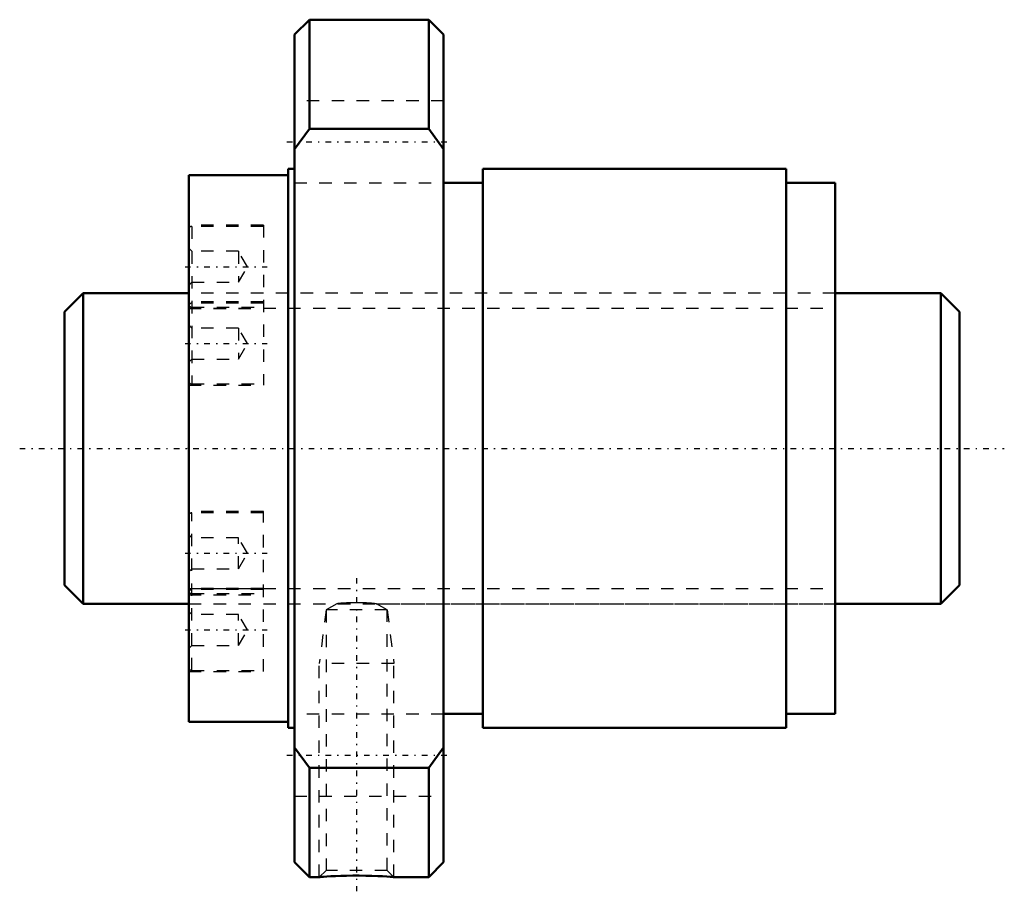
# Model space of a CAD drawing. Header units: millimetres. Extents: x -13.6 to 65.6, y -35.6 to 34.5.
import ezdxf

# ---------------------------------------------------------------- set-up
doc = ezdxf.new("R2010")
doc.units = ezdxf.units.MM
doc.linetypes.add('Center', pattern=[1.5, 0.45, -0.5, 0.05, -0.5])
doc.linetypes.add('Dashed', pattern=[2, 1, -1])
for name, color, linetype, lineweight in [('2d ConnectionPoints', 7, 'Continuous', 50), ('AM_0', 7, 'Continuous', 50), ('AM_5', 3, 'Continuous', 25), ('AM_7', 7, 'Center', 25), ('AM_9', 6, 'Dashed', 25)]:
    doc.layers.add(name, color=color, linetype=linetype, lineweight=lineweight)

# ---------------------------------------------------------------- blocks, each defined once
blk = doc.blocks.new('1_RR0130WGF2550_1Nut_0_in_WGF2550_1G1_72LC3_0_13_0_0_0')
at = {"layer": 'AM_0'}
for p, q in [((9.7, 34.5), (8.5, 33.3)), ((19.3, 34.5), (9.7, 34.5)), ((9.7, 34.5), (9.7, 25.715)), ((20.5, 33.3), (19.3, 34.5)), ((19.3, 34.5), (19.3, 25.715)), ((8.5, 33.3), (8.5, -33.3)), ((20.5, 33.3), (20.5, -33.3)), ((9.7, 25.715), (8.5, 24.081)), ((19.3, 25.715), (9.7, 25.715)), ((20.5, 24.081), (19.3, 25.715)), ((8.5, 22.5), (8, 22.5)), ((8, 22.5), (8, -22.5)), ((48.062, 22.5), (23.65, 22.5)), ((23.65, 22.5), (23.65, -22.5)), ((48.062, 22.5), (48.062, -22.5)), ((8, 22), (0, 22)), ((0, 22), (0, -22)), ((23.65, 21.375), (20.5, 21.375)), ((52, 21.375), (48.062, 21.375)), ((52, 21.375), (52, -21.375)), ((20.5, -21.375), (23.65, -21.375)), ((48.062, -21.375), (52, -21.375)), ((0, -22), (8, -22)), ((8, -22.5), (8.5, -22.5)), ((23.65, -22.5), (48.062, -22.5)), ((8.5, -24.081), (9.7, -25.715)), ((19.3, -25.715), (20.5, -24.081)), ((9.7, -25.715), (9.7, -34.5)), ((9.7, -25.715), (19.3, -25.715)), ((19.3, -25.715), (19.3, -34.5)), ((8.5, -33.3), (9.7, -34.5)), ((19.3, -34.5), (20.5, -33.3)), ((9.7, -34.5), (10.502, -34.5)), ((16.49, -34.5), (19.3, -34.5))]:
    blk.add_line(p, q, dxfattribs=at)
blk.add_lwpolyline([(10.5, -34.5), (10.539, -34.497), (10.652, -34.488), (10.841, -34.474), (11.096, -34.457), (11.418, -34.438), (11.796, -34.419), (12.229, -34.401), (12.7, -34.388), (13.205, -34.381), (13.718, -34.38), (14.239, -34.387), (14.728, -34.4), (15.196, -34.418), (15.594, -34.438), (15.943, -34.46), (16.201, -34.477), (16.387, -34.491), (16.481, -34.499), (16.5, -34.5)], dxfattribs=at)
at = {"layer": 'AM_5', "linetype": 'Dashed'}
for p, q in [((11.041, -13), (10.5, -17.3)), ((15.959, -13), (16.5, -17.3)), ((16.5, -17.3), (10.5, -17.3)), ((10.5, -34.5), (10.5, -17.3)), ((16.5, -34.5), (16.5, -17.3))]:
    blk.add_line(p, q, dxfattribs=at)
at = {"layer": 'AM_7'}
for p, q in [((7.9, 24.682), (21.1, 24.682)), ((-0.3, 14.614), (6.3, 14.614)), ((-0.3, 8.438), (6.3, 8.438)), ((-0.3, -8.438), (6.3, -8.438)), ((13.5, -10.435), (13.5, -35.646)), ((-0.3, -14.614), (6.3, -14.614)), ((7.9, -24.682), (21.1, -24.682))]:
    blk.add_line(p, q, dxfattribs=at)
at = {"layer": 'AM_9'}
for p, q in [((20.5, 27.982), (8.5, 27.982)), ((8.5, 21.382), (20.5, 21.382)), ((6, 17.964), (0, 17.964)), ((6, 17.864), (0.25, 17.864)), ((0.25, 17.864), (0.25, 5.188)), ((6, 17.964), (6, 5.087)), ((0.25, 15.864), (0, 16.114)), ((4, 15.864), (0.25, 15.864)), ((4.722, 14.614), (4, 15.864)), ((4, 15.864), (4, 13.364)), ((4, 13.364), (4.722, 14.614)), ((0, 13.114), (0.25, 13.364)), ((0.25, 13.364), (4, 13.364)), ((52, 12.5), (0, 12.5)), ((6, 11.787), (0, 11.787)), ((0, 11.264), (6, 11.264)), ((6, 11.688), (0.25, 11.688)), ((0.25, 11.364), (6, 11.364)), ((0.25, 9.687), (0, 9.937)), ((4, 9.687), (0.25, 9.687)), ((4.722, 8.438), (4, 9.687)), ((4, 9.687), (4, 7.188)), ((4, 7.188), (4.722, 8.438)), ((0, 6.938), (0.25, 7.188)), ((0.25, 7.188), (4, 7.188)), ((0, 5.087), (6, 5.087)), ((0.25, 5.188), (6, 5.188)), ((6, -5.087), (0, -5.087)), ((6, -5.188), (0.25, -5.188)), ((0.25, -17.864), (0.25, -5.188)), ((6, -17.964), (6, -5.087)), ((0.25, -7.188), (0, -6.938)), ((4, -7.188), (0.25, -7.188)), ((4, -9.687), (4, -7.188)), ((4.722, -8.438), (4, -7.188)), ((4, -9.687), (4.722, -8.438)), ((0, -9.937), (0.25, -9.687)), ((0.25, -9.687), (4, -9.687)), ((6, -11.264), (0, -11.264)), ((0, -11.787), (6, -11.787)), ((6, -11.364), (0.25, -11.364)), ((0.25, -11.688), (6, -11.688)), ((0, -12.5), (11.914, -12.5)), ((11.913, -12.497), (11.041, -13)), ((11.974, -12.493), (12.137, -12.478)), ((15.073, -12.5), (52, -12.5)), ((15.959, -13), (15.077, -12.491)), ((0.25, -13.364), (0, -13.114)), ((4, -13.364), (0.25, -13.364)), ((4.722, -14.614), (4, -13.364)), ((4, -15.864), (4, -13.364)), ((11.041, -13), (11.041, -33.959)), ((15.959, -13), (11.041, -13)), ((15.959, -33.959), (15.959, -13)), ((4, -15.864), (4.722, -14.614)), ((0, -16.114), (0.25, -15.864)), ((0.25, -15.864), (4, -15.864)), ((0, -17.964), (6, -17.964)), ((0.25, -17.864), (6, -17.864)), ((20.5, -21.382), (8.5, -21.382)), ((8.5, -27.982), (20.5, -27.982)), ((11.041, -33.959), (10.5, -34.5)), ((15.959, -33.959), (11.041, -33.959)), ((16.5, -34.5), (15.959, -33.959))]:
    blk.add_line(p, q, dxfattribs=at)
blk.add_lwpolyline([(15.092, -12.5), (15.08, -12.499), (14.95, -12.486), (14.689, -12.463), (14.299, -12.437), (13.797, -12.419), (13.232, -12.418), (12.683, -12.438), (12.45, -12.453), (12.242, -12.469), (11.979, -12.493), (11.908, -12.5)], dxfattribs=at)
for centre, start, end in [((0.25, 17.614), 90, 180), ((0.25, 11.438), 90, 180), ((0.25, 11.614), 180, 270), ((0.25, 5.438), 180, 270), ((0.25, -5.438), 90, 180), ((0.25, -11.614), 90, 180), ((0.25, -11.438), 180, 270), ((0.25, -17.614), 180, 270)]:
    blk.add_arc(centre, 0.25, start, end, dxfattribs=at)
blk = doc.blocks.new('2_0130WGF2550_10Shaft_0_in_WGF2550_1G1_72LC3_0_13_0_0_0')
at = {"layer": 'AM_0'}
for p, q in [((-8.5, 12.5), (-10, 11)), ((0, 12.5), (-8.5, 12.5)), ((-8.5, 12.5), (-8.5, -12.5)), ((60.5, 12.5), (52, 12.5)), ((62, 11), (60.5, 12.5)), ((60.5, 12.5), (60.5, -12.5)), ((-10, 11), (-10, -11)), ((62, 11), (62, -11)), ((-10, -11), (-8.5, -12.5)), ((60.5, -12.5), (62, -11)), ((-8.5, -12.5), (0, -12.5)), ((52, -12.5), (60.5, -12.5))]:
    blk.add_line(p, q, dxfattribs=at)
at = {"layer": 'AM_5', "linetype": 'Dashed'}
for p, q in [((0, 11.273), (52, 11.273)), ((0, -11.273), (52, -11.273))]:
    blk.add_line(p, q, dxfattribs=at)
at = {"layer": 'AM_7'}
blk.add_line((-13.6, 0), (65.6, 0), dxfattribs=at)
at = {"layer": 'AM_9'}
for p, q in [((52, 12.5), (0, 12.5)), ((0, -12.5), (52, -12.5))]:
    blk.add_line(p, q, dxfattribs=at)

msp = doc.modelspace()

# ---------------------------------------------------------------- linework, layer by layer
at = {"layer": '2d ConnectionPoints'}
msp.add_point((0, 0), dxfattribs=at)

# ---------------------------------------------------------------- block references
for name in ['1_RR0130WGF2550_1Nut_0_in_WGF2550_1G1_72LC3_0_13_0_0_0', '2_0130WGF2550_10Shaft_0_in_WGF2550_1G1_72LC3_0_13_0_0_0']:
    msp.add_blockref(name, (0, 0))

doc.saveas('drawing.dxf')
